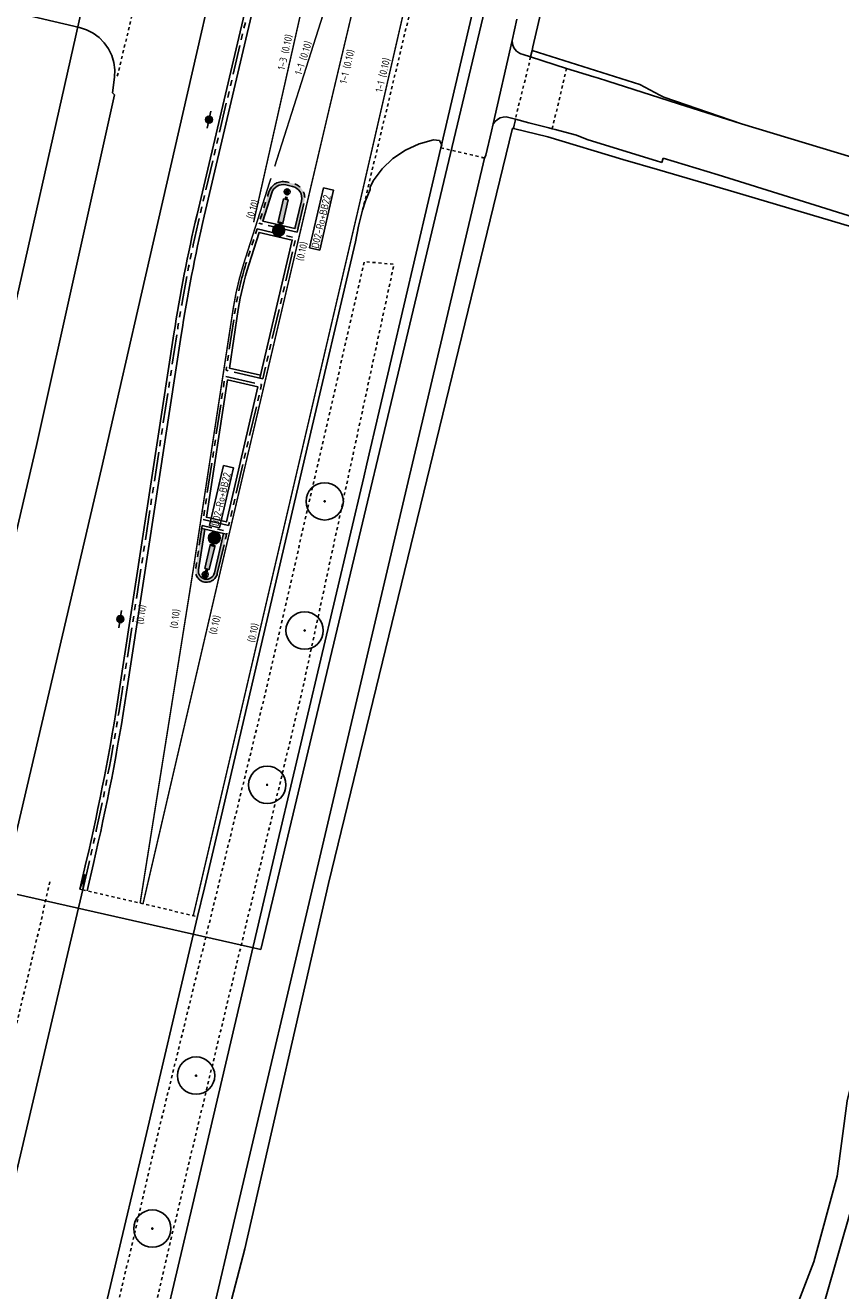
# Model space of a CAD drawing. Header units: metres. Extents: x 116958 to 118326, y 475500 to 477904.
# Tile 60 of 256: x 117457 to 117512, y 476106 to 476192. Entities that reach past the tile are written whole.
import ezdxf

# ---------------------------------------------------------------- set-up
doc = ezdxf.new("R2010")
doc.units = ezdxf.units.M
doc.header["$LTSCALE"] = 0.2
for name, pattern in [('200-1-1', [10, 5, -5]), ('200-1-3', [20, 5, -15]), ('MATGRENS', [2, 1, -1]), ('VH-TROTTOIRBAND_180-200', [20, 10, -2, 2, -2, 2, -2])]:
    doc.linetypes.add(name, pattern=pattern)
doc.layers.get('0').update_dxf_attribs({"color": 6})
for name, color, linetype in [('B-WE-GR-BOOM-G', 252, 'Continuous'), ('B-WE-GR-GROENVOORZIENING-GV', 252, 'Continuous'), ('B-WE-GW-WATERGANG_INSTEEK-G', 252, 'Continuous'), ('B-WE-GW-WATERGANG_WATERLIJN-G', 252, 'Continuous'), ('B-WE-IE-TERREINAFSCHEIDING_KUNSTMATIG_HEKWERK-G', 252, 'HEKWERK'), ('B-WE-VH-MATERIAALGRENS-G', 252, 'MATGRENS'), ('B-WE-VH-VERHARDING_ASFALT-GV', 252, 'Continuous'), ('N-WE-IE-MEUBILAIR_WEGMEUBILAIR_LICHTMAST-G', 2, 'Continuous'), ('N-WE-IE-MEUBILAIR_WEGMEUBILAIR_VERKEERSBORD-G', 7, 'Continuous'), ('N-WE-IE-MEUBILAIR_WEGMEUBILAIR_VERKEERSBORD-PAAL', 2, 'Continuous'), ('N-WE-VH-GOOT_TEGEL-300', 251, 'Continuous'), ('N-WE-VH-KANTOPSLUITING_ACHTERKANTBAND-G', 251, 'Continuous'), ('N-WE-VH-KANTOPSLUITING_TROTTOIRBAND_180 200-G', 251, 'VH-TROTTOIRBAND_180-200'), ('N-WE-VH-KANTOPSLUITING_TROTTOIRBAND_180 200-WIT', 251, 'VH-TROTTOIRBAND_180-200'), ('N-WE-VH-MATERIAALGRENS-G', 251, 'MATGRENS'), ('N-WE-VW-MARKERING_LANGS_STREEP_100_100_015-G', 1, '200-1-1'), ('N-WE-VW-MARKERING_LANGS_STREEP_100_300_010-G', 1, '200-1-3'), ('N-WE-VW-MARKERING_LANGS_STREEP_GETROKKEN_010-G', 1, 'Continuous'), ('N-WE-VW-MARKERING_TEKST-G', 7, 'Continuous'), ('to-xx-bibcontour', 7, 'Continuous'), ('to-xx-bibkleur', 7, 'Continuous'), ('X-XX-WERKGRENS-G', 4, 'WERKGRENS')]:
    doc.layers.add(name, color=color, linetype=linetype)
doc.styles.get("Standard").update_dxf_attribs({"font": 'isocp.shx'})
doc.linetypes.add('HEKWERK', pattern='A,5,-1,[103,standaard.shx,S=0.5,R=0,X=0,Y=0],-1', length=7)
doc.linetypes.add('WERKGRENS', pattern='A,5,-2,[100,standaard.shx,S=1,R=0,X=0,Y=0],-2', length=9)

# ---------------------------------------------------------------- blocks, each defined once
blk = doc.blocks.new('Bestboom')
h = blk.add_hatch(color=256)
h.dxf.hatch_style = 1
h.paths.add_polyline_path([(41.13588697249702, -5.820766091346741e-11, 1), (-41.13588697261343, -5.820766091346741e-11, 1)])
for radius in [1260, 41.13588697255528]:
    blk.add_circle((-5.820766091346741e-11, -5.820766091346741e-11), radius)
blk = doc.blocks.new('D02ro_BB22')
at = {"layer": 'to-xx-bibkleur'}
h = blk.add_hatch(color=150, dxfattribs=at)
h.dxf.hatch_style = 1
h.paths.add_polyline_path([(0.2000096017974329, 1.149910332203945, 1), (-0.1999903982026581, 1.149910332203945, 1)])
h.paths.add_polyline_path([(-0.1899903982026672, 1.149910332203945, -1), (0.190009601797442, 1.149910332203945, -1)], flags=16)
h.paths.add_polyline_path([(-0.1833237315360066, 1.149910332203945, -1), (0.1833429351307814, 1.149910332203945, -1)], flags=0)
h.paths.add_polyline_path([(-0.01866428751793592, 1.005610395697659), (-0.01866428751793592, 1.132804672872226, 0.2226689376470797), (-0.04935049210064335, 1.182804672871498), (-0.03917649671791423, 1.140043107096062), (-0.03944257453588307, 1.137033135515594), (-0.04085942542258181, 1.134731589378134), (-0.04227627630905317, 1.132430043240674), (-0.04714544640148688, 1.132253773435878), (-0.1342483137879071, 1.19698322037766), (-0.1369922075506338, 1.200259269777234), (-0.1374345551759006, 1.202118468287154), (-0.1369922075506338, 1.203977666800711), (-0.1342483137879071, 1.207253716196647), (-0.04714544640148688, 1.271983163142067), (-0.04227627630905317, 1.271806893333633), (-0.04085942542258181, 1.269505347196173), (-0.03944257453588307, 1.267203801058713), (-0.03917649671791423, 1.264193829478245), (-0.04935049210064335, 1.221432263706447, -0.2812638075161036), (0.0006495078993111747, 1.186690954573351, -0.2812638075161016), (0.0506495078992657, 1.221432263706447), (0.04047551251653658, 1.264193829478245), (0.04074159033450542, 1.267203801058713), (0.04215844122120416, 1.269505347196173), (0.04357529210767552, 1.271806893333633), (0.04844446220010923, 1.271983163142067), (0.1355473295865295, 1.207253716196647), (0.1382912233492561, 1.203977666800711), (0.138733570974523, 1.202118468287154), (0.1382912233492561, 1.200259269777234), (0.1355473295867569, 1.19698322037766), (0.04844446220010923, 1.132253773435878), (0.04357529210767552, 1.132430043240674), (0.04215844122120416, 1.134731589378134), (0.04074159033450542, 1.137033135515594), (0.04047551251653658, 1.140043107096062), (0.0506495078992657, 1.182804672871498, 0.2226689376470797), (0.01996330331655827, 1.132804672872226), (0.01996330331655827, 1.005610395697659)], flags=0)
h = blk.add_hatch(color=255, dxfattribs=at)
h.paths.add_polyline_path([(-0.1121730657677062, 1.093688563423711), (-0.1121644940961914, 1.088958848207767), (-0.1121559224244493, 1.084229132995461), (-0.1053869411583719, 1.077484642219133), (-0.1013304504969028, 1.076140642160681), (0.08656803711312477, 1.042697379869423), (0.09467612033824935, 1.042712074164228), (0.1006814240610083, 1.045728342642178), (0.1036969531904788, 1.051734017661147), (0.103710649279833, 1.05984210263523), (0.070244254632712, 1.247736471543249), (0.06889975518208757, 1.251792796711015), (0.0621544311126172, 1.25856094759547), (0.05742471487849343, 1.258568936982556), (0.05269499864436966, 1.258576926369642), (0.002576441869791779, 1.188391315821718), (-0.07455331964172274, 1.26553544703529), (-0.1191472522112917, 1.220936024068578), (-0.0419936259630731, 1.143815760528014)], flags=0)
edge = h.paths.add_edge_path(flags=16)
edge.add_arc((9.601797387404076e-06, 1.149999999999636), 0.1831505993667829, 0, 360)
edge = h.paths.add_edge_path()
edge.add_arc((9.601797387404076e-06, 1.149999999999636), 0.1902285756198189, 0, 360)
h = blk.add_hatch(color=150, dxfattribs=at)
h.dxf.hatch_style = 1
h.paths.add_polyline_path([(-0.1831409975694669, 1.149999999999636, 1), (0.1831602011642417, 1.149999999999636, 1)])
h.paths.add_polyline_path([(0.103710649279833, 1.05984210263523), (0.1036969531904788, 1.051734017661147), (0.1006814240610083, 1.045728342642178), (0.09467612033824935, 1.042712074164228), (0.08656803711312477, 1.042697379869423), (-0.1013304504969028, 1.076140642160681), (-0.1053869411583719, 1.077484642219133), (-0.1121559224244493, 1.084229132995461), (-0.1121644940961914, 1.088958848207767), (-0.1121730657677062, 1.093688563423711), (-0.0419936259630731, 1.143815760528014), (-0.1191472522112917, 1.220936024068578), (-0.07455331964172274, 1.26553544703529), (0.002576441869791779, 1.188391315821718), (0.05269499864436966, 1.258576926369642), (0.05742471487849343, 1.258568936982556), (0.0621544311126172, 1.25856094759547), (0.06889975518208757, 1.251792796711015), (0.070244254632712, 1.247736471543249)], flags=16)
for color, points in [(250, [(-0.0800109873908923, 0.874999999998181), (0.07998901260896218, 0.874999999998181), (0.07998901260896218, 0.8999999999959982), (-0.0800109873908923, 0.8999999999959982)]), (50, [(-0.0800109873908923, 0.07500000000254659), (0.07998901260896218, 0.07500000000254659), (0.07998901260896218, 0.874999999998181), (-0.0800109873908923, 0.874999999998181)]), (253, [(-0.02501098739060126, 0.8999999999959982), (0.02503019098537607, 0.8999999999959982), (0.02503019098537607, 0.9499999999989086), (-0.02501098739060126, 0.9499999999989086)]), (253, [(-0.02501098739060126, 1.818989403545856e-12), (0.02498901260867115, 1.818989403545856e-12), (0.02498901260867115, 0.07500000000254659), (-0.02501098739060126, 0.07500000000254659)])]:
    blk.add_hatch(color=color, dxfattribs=at).paths.add_polyline_path(points)
at = {"layer": 'to-xx-bibcontour', "color": 7}
for points in [[(-0.1121730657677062, 1.093688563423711), (-0.1121644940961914, 1.088958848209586), (-0.1121559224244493, 1.084229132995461), (-0.1053869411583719, 1.077484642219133), (-0.1013304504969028, 1.076140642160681), (0.08656803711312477, 1.042697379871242), (0.09467612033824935, 1.042712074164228), (0.1006814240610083, 1.045728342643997), (0.1036969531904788, 1.051734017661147), (0.103710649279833, 1.059842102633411), (0.070244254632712, 1.247736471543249), (0.06889975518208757, 1.251792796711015), (0.0621544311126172, 1.25856094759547), (0.05742471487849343, 1.258568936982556), (0.05269499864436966, 1.258576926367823), (0.002576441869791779, 1.188391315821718), (-0.07455331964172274, 1.26553544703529), (-0.1191472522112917, 1.220936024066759), (-0.0419936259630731, 1.143815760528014)], [(-0.0800109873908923, 0.874999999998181), (0.07998901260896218, 0.874999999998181), (0.07998901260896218, 0.8999999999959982), (-0.0800109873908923, 0.8999999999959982)], [(-0.0800109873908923, 0.07500000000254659), (0.07998901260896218, 0.07500000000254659), (0.07998901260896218, 0.874999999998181), (-0.0800109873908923, 0.874999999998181)], [(-0.02501098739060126, 0.8999999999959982), (0.02503019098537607, 0.8999999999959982), (0.02503019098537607, 0.9499999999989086), (-0.02501098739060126, 0.9499999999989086)], [(-0.02501098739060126, 1.818989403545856e-12), (0.02498901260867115, 1.818989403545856e-12), (0.02498901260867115, 0.07500000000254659), (-0.02501098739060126, 0.07500000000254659)]]:
    blk.add_lwpolyline(points, close=True, dxfattribs=at)
for radius in [0.2, 0.1902285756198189, 0.1831505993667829]:
    blk.add_circle((9.601797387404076e-06, 1.149999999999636), radius, dxfattribs=at)
at = {"layer": 'to-xx-bibkleur', "color": 255}
blk.add_lwpolyline([(-0.1121730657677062, 1.093688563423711), (-0.1121644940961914, 1.088958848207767), (-0.1121559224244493, 1.084229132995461), (-0.1053869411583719, 1.077484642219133), (-0.1013304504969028, 1.076140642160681), (0.08656803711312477, 1.042697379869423), (0.09467612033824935, 1.042712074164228), (0.1006814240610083, 1.045728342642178), (0.1036969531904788, 1.051734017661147), (0.103710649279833, 1.05984210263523), (0.070244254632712, 1.247736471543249), (0.06889975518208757, 1.251792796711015), (0.0621544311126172, 1.25856094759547), (0.05742471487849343, 1.258568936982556), (0.05269499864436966, 1.258576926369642), (0.002576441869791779, 1.188391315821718), (-0.07455331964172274, 1.26553544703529), (-0.1191472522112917, 1.220936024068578), (-0.0419936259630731, 1.143815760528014)], close=True, dxfattribs=at)
at = {"layer": 'to-xx-bibkleur', "color": 250}
for points in [[(-0.0800109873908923, 0.874999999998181), (0.07998901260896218, 0.874999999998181), (0.07998901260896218, 0.8999999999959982), (-0.0800109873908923, 0.8999999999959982)], [(-0.0800109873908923, 0.07500000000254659), (0.07998901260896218, 0.07500000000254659), (0.07998901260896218, 0.874999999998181), (-0.0800109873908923, 0.874999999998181)], [(-0.02501098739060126, 0.8999999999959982), (0.02503019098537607, 0.8999999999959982), (0.02503019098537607, 0.9499999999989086), (-0.02501098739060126, 0.9499999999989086)], [(-0.02501098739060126, 1.818989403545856e-12), (0.02498901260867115, 1.818989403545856e-12), (0.02498901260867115, 0.07500000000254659), (-0.02501098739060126, 0.07500000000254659)]]:
    blk.add_lwpolyline(points, close=True, dxfattribs=at)
at = {"layer": 'to-xx-bibkleur', "color": 150}
blk.add_circle((9.601797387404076e-06, 1.149999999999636), 0.2, dxfattribs=at)
at = {"layer": 'to-xx-bibkleur', "color": 255}
for radius in [0.1902285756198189, 0.1831505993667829]:
    blk.add_circle((9.601797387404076e-06, 1.149999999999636), radius, dxfattribs=at)
blk = doc.blocks.new('Symblm')
h = blk.add_hatch(color=256)
edge = h.paths.add_edge_path()
edge.add_arc((0, 0), 241.1167899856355, 0, 360)
blk.add_line((-590.4664000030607, 0), (590.4664000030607, 0))
blk.add_circle((0, 0), 241.1167899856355)
blk = doc.blocks.new('Vb')
blk.add_lwpolyline([(125, -138.0000000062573), (-126.9999999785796, -138.0000000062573), (0, 184.9999999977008), (114.000000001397, -99.99999997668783), (-70.99999999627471, -100.0000000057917), (0, 100.0000000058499), (55.99999998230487, -59.99999996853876), (-12.9999999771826, -59.99999996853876), (0, -19.99999996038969), (0.9999999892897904, 30.00000002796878)])
blk.add_circle((0, 2.91038304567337e-11), 200.0000000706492)

msp = doc.modelspace()

# ---------------------------------------------------------------- hatches: boundary and pattern name
at = {"layer": 'N-WE-VH-KANTOPSLUITING_ACHTERKANTBAND-G'}
h = msp.add_hatch(color=252, dxfattribs=at)
h.dxf.hatch_style = 1
edge = h.paths.add_edge_path()
edge.add_arc((117475.0242449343, 476180.0749429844), 0.9998521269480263, 346.8271991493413, 436.9303489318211)
edge.add_line((117475.2503468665, 476181.0488948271), (117474.7821238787, 476181.1576654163))
edge.add_arc((117474.5523976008, 476180.1896652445), 0.994886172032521, 76.6495177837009, 162.5905642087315)
edge.add_line((117473.6030861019, 476180.4873331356), (117472.9903131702, 476178.5651515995))
edge.add_line((117472.9903131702, 476178.5651515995), (117473.1856630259, 476178.5194569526))
edge.add_line((117473.1856630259, 476178.5194569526), (117473.7936377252, 476180.4265871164))
edge.add_arc((117474.5558442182, 476180.1836030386), 0.7999999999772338, 76.92186178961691, 162.3182201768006, ccw=False)
edge.add_line((117474.7368679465, 476180.9628529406), (117475.2050909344, 476180.8540823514))
edge.add_arc((117475.024067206, 476180.0748324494), 0.799999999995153, -13.164313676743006, 76.92186179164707, ccw=False)
edge.add_line((117475.8030439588, 476179.8926368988), (117475.3627610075, 476178.0102079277))
edge.add_line((117475.3627610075, 476178.0102079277), (117475.5575042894, 476177.9646551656))
edge.add_line((117475.5575042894, 476177.9646551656), (117475.9977881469, 476179.8470880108))
h = msp.add_hatch(color=252, dxfattribs=at)
h.dxf.hatch_style = 1
edge = h.paths.add_edge_path()
edge.add_arc((117469.3910114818, 476154.8931152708), 0.7500282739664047, 171.2966143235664, 346.8323074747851)
edge.add_line((117470.1213196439, 476154.7222574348), (117470.7434527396, 476157.3821863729))
edge.add_line((117470.7434527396, 476157.3821863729), (117470.548776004, 476157.428023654))
edge.add_line((117470.548776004, 476157.428023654), (117469.9265754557, 476154.7678063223))
edge.add_arc((117469.3910114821, 476154.8931152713), 0.5500282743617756, 171.2973697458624, 346.83107878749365, ccw=False)
edge.add_line((117468.8473157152, 476154.9763379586), (117469.2688596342, 476157.7293841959))
edge.add_line((117469.2688596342, 476157.7293841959), (117469.0735693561, 476157.7753659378))
edge.add_line((117469.0735693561, 476157.7753659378), (117468.6496198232, 476155.0066089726))

# ---------------------------------------------------------------- linework, layer by layer
at = {"layer": 'B-WE-GR-GROENVOORZIENING-GV', "flags": 128}
for points in [[(117500, 476187.0184594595), (117500.264, 476186.879), (117505.512, 476185.08)], [(117527.058, 476173.935), (117505.003, 476180.498), (117500, 476181.9562346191)]]:
    msp.add_lwpolyline(points, dxfattribs=at)
at = {"layer": 'B-WE-GW-WATERGANG_INSTEEK-G', "flags": 128}
msp.add_lwpolyline([(117527.152, 476173.611), (117525.545, 476170.153), (117524.328, 476166.916), (117522.816, 476161.638), (117520.947, 476155.988), (117518.531, 476146.552), (117514.314, 476125.893), (117512.644, 476119.127), (117511.974, 476114.041), (117510.394, 476108.261), (117508.592, 476103.585), (117508.14, 476101.888), (117507.913, 476100.788), (117507.616, 476097.511), (117505.491, 476088.898), (117502.692, 476076.328), (117500.974, 476069.637), (117500, 476065.3461109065)], dxfattribs=at)
at = {"layer": 'B-WE-GW-WATERGANG_WATERLIJN-G', "flags": 128}
msp.add_lwpolyline([(117504.959, 476071.975), (117506.145, 476077.257), (117507.135, 476082.439), (117508.285, 476087.919), (117508.529, 476090.107), (117510.515, 476100.766), (117510.364, 476100.947), (117510.164, 476101.188), (117510.148, 476102.023), (117510.798, 476104.405), (117511.135, 476105.64), (117512.985, 476112.07), (117513.624, 476115.539), (117514.834, 476119.678), (117516.822, 476127.626), (117518.933, 476134.775), (117520.449, 476140.391), (117521.246, 476144.891), (117523.615, 476155.486), (117525.272, 476162.151), (117526.263, 476165.741), (117528.506, 476170.943), (117528.726, 476171.506), (117529.322, 476173.037)], dxfattribs=at)
at = {"layer": 'B-WE-IE-TERREINAFSCHEIDING_KUNSTMATIG_HEKWERK-G', "flags": 128}
for points in [[(117506.843, 476255.744), (117498.936, 476222.259), (117496.408, 476211.496), (117496.015, 476210.008), (117491.428, 476190.291), (117491.368, 476190.035), (117498.636, 476187.739), (117500, 476187.0184594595)], [(117500, 476181.9562346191), (117497.51, 476182.682), (117492.436, 476184.205), (117490.111, 476184.773), (117490.048, 476184.788), (117477.618, 476133.81), (117471.99, 476109.154), (117469.44, 476099.422), (117464.84, 476078.464), (117461.477, 476064.3430000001), (117457.411, 476046.98)]]:
    msp.add_lwpolyline(points, dxfattribs=at)
at = {"layer": 'B-WE-VH-MATERIAALGRENS-G', "flags": 128}
for points in [[(117465.317, 476197.065), (117465.327, 476196.39), (117463.356, 476188.24), (117463.184, 476188.231)], [(117491.262, 476189.605), (117491.179, 476189.155), (117491.113, 476188.895), (117490.835, 476187.792), (117490.446, 476186.251), (117490.352, 476185.88), (117490.25, 476185.397)], [(117492.732, 476184.744), (117493.703, 476188.822)], [(117485.221, 476183.464), (117488.156, 476182.775)], [(117485.221, 476183.464), (117488.1554878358, 476182.7728255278)], [(117457.159, 476078.607), (117465.803, 476115.643), (117473.533, 476147.362), (117480.041, 476175.783), (117482.049, 476175.601), (117475.876, 476146.923), (117468.347, 476115.524), (117459.421, 476077.61)], [(117458.8190947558, 476133.9168594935), (117458.113, 476130.82), (117449.22, 476093.303), (117434.419, 476031.881), (117431.388, 476018.063), (117427.231, 476002.791), (117426.533327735, 476000)]]:
    msp.add_lwpolyline(points, dxfattribs=at)
at = {"layer": 'B-WE-VH-VERHARDING_ASFALT-GV'}
for p, q in [((117460.825, 476191.584), (117450.166, 476194.068)), ((117485.221, 476183.464), (117487.622, 476193.7900000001)), ((117461.297600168, 476191.429690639), (117460.825, 476191.584)), ((117461.739460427, 476191.201827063), (117461.297600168, 476191.429690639)), ((117490.335, 476192.145), (117490.022, 476190.713)), ((117462.139219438, 476190.906268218), (117461.739460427, 476191.201827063)), ((117462.486598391, 476190.550613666), (117462.139219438, 476190.906268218)), ((117488.748, 476185.073), (117490.022, 476190.713)), ((117490.022, 476190.713), (117490.05, 476190.451)), ((117462.772665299, 476190.144008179), (117462.486598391, 476190.550613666)), ((117462.990064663, 476189.696906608), (117462.772665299, 476190.144008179)), ((117490.05, 476190.451), (117490.15, 476190.207)), ((117490.15, 476190.207), (117490.313, 476190)), ((117490.313, 476190), (117490.528, 476189.846)), ((117490.528, 476189.846), (117490.607, 476189.818)), ((117490.607, 476189.818), (117490.776, 476189.758)), ((117490.776, 476189.758), (117491.262, 476189.605)), ((117491.368, 476190.035), (117491.262, 476189.605)), ((117463.133206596, 476189.22080506), (117462.990064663, 476189.696906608)), ((117463.198410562, 476188.727945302), (117463.133206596, 476189.22080506)), ((117491.262, 476189.605), (117493.703, 476188.822)), ((117463.1838529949, 476188.2299447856), (117463.184, 476188.231)), ((117463.184, 476188.231), (117463.198410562, 476188.727945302)), ((117493.703, 476188.822), (117495.546, 476188.258)), ((117495.546, 476188.258), (117495.864, 476188.161)), ((117495.864, 476188.161), (117496.413, 476187.986)), ((117496.413, 476187.986), (117496.477, 476187.966)), ((117496.477, 476187.966), (117500, 476186.8403819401)), ((117500, 476186.8403819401), (117501.25, 476186.441)), ((117501.25, 476186.441), (117505.512, 476185.08)), ((117489.221, 476185.4790000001), (117489.036, 476185.377)), ((117489.422, 476185.541), (117489.221, 476185.4790000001)), ((117489.632, 476185.56), (117489.422, 476185.541)), ((117490.25, 476185.397), (117489.632, 476185.56)), ((117488.634, 476184.599), (117488.239, 476182.967)), ((117488.748, 476185.073), (117488.634, 476184.599)), ((117488.869, 476185.231), (117488.748, 476185.073)), ((117488.876, 476185.24), (117488.869, 476185.231)), ((117489.036, 476185.377), (117488.876, 476185.24)), ((117490.111, 476184.773), (117490.162, 476184.988)), ((117490.162, 476184.988), (117490.222, 476185.268)), ((117490.222, 476185.268), (117490.25, 476185.397)), ((117491.16, 476185.158), (117490.25, 476185.397)), ((117492.498, 476184.806), (117491.16, 476185.158)), ((117492.732, 476184.744), (117492.498, 476184.806)), ((117492.922, 476184.694), (117492.732, 476184.744)), ((117494.378, 476184.311), (117492.922, 476184.694)), ((117505.512, 476185.08), (117532.377, 476177)), ((117495.097, 476184.016), (117494.378, 476184.311)), ((117499.845, 476182.571), (117495.097, 476184.016)), ((117488.239, 476182.967), (117488.156, 476182.775)), ((117488.156, 476182.775), (117482.921, 476160.549)), ((117500, 476182.5235176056), (117499.845, 476182.571)), ((117500.129, 476182.484), (117500, 476182.5235176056)), ((117500.211, 476182.774), (117500.129, 476182.484)), ((117503.935, 476181.643), (117500.211, 476182.774)), ((117528.754, 476173.848), (117503.935, 476181.643)), ((117482.921, 476160.549), (117477.143, 476135.976)), ((117477.143, 476135.976), (117471.353, 476111.39)), ((117471.353, 476111.39), (117465.547, 476086.817))]:
    msp.add_line(p, q, dxfattribs=at)
at = {"layer": 'B-WE-VH-VERHARDING_ASFALT-GV', "flags": 128}
for points in [[(117486.5581864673, 476313.576310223), (117485.722, 476310.139), (117486.175, 476307.333), (117487.862, 476298.156), (117488.126392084, 476296.156620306), (117488.325763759, 476294.149713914), (117488.459905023, 476292.137394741), (117488.528674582, 476290.121782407), (117488.532, 476288.105), (117488.513977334, 476285.308668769), (117488.416870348, 476282.513966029), (117488.240756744, 476279.723127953), (117487.985777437, 476276.93838762), (117487.652136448, 476274.1619732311), (117487.240100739, 476271.3961063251), (117486.75, 476268.643), (117483.083, 476252.373), (117468.117, 476187.148), (117464.739, 476172.428), (117462.305, 476161.82), (117456.1359999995, 476135.4619999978), (117455.9292108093, 476134.5973802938)], [(117451.374356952, 476135.6699437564), (117452.893, 476141.969), (117457.922, 476163.368), (117463.17, 476187.037), (117463.038, 476187.183), (117463.1838529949, 476188.2299447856)], [(117460.213, 476077.264), (117462.634, 476087.502), (117468.437, 476112.069), (117474.21, 476136.6600000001), (117480.005, 476161.228), (117480.219, 476162.141), (117485.221, 476183.464), (117485.2682309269, 476183.6671942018), (117485.229, 476183.739), (117485.178, 476183.833), (117485.111, 476183.957), (117484.713, 476183.995), (117483.838, 476183.755), (117483.738, 476183.727), (117482.819, 476183.303), (117481.982, 476182.736), (117481.249, 476182.039), (117480.639, 476181.232), (117480.443, 476180.813)], [(117480.443, 476180.813), (117480.436, 476180.661), (117480.128, 476179.889), (117479.931, 476179.26), (117479.66, 476178.165), (117479.445, 476177.114), (117476.196, 476163.217), (117470.462, 476138.686), (117469.2446901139, 476133.5165300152)], [(117436.259, 476028.416), (117442.076, 476052.885), (117445.604, 476067.8050000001), (117447.814, 476077.149), (117453.543, 476101.578), (117460.009, 476129.021), (117461.0345079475, 476133.3951648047)], [(117469.2446901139, 476133.5165300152), (117468.7862692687, 476131.5697843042)], [(117468.7862692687, 476131.5697843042), (117464.891, 476115.028), (117459.045, 476090.365), (117456.382, 476078.949)]]:
    msp.add_lwpolyline(points, dxfattribs=at)
at = {"layer": 'N-WE-IE-MEUBILAIR_WEGMEUBILAIR_VERKEERSBORD-G'}
for points in [[(117476.3554208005, 476176.7179140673), (117477.2994972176, 476180.7554785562), (117477.975764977, 476180.5973514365), (117477.0316885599, 476176.5597869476)], [(117469.6006802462, 476157.9746453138), (117470.5447566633, 476162.0122098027), (117471.2210244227, 476161.854082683), (117470.2769480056, 476157.8165181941)]]:
    msp.add_lwpolyline(points, close=True, dxfattribs=at)
at = {"layer": 'N-WE-VH-GOOT_TEGEL-300', "flags": 128}
msp.add_lwpolyline([(117461.3243446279, 476133.3171179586), (117461.7576268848, 476135.1652245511, 0.01958961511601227), (117463.9938854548, 476146.7236412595), (117467.684381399, 476170.8257703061, -0.01982822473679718), (117469.2393568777, 476178.8423719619), (117482.9941719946, 476237.2608130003, 0.01343141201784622), (117485.1059303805, 476247.4490387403), (117491.141763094, 476281.0921636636, 0.0198052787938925), (117493.2374730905, 476296.1915058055, -0.003389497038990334), (117493.6019662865, 476299.6472088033), (117498.1368000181, 476340.0159631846), (117497.8386751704, 476340.0494531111)], format="xyb", dxfattribs=at)
at = {"layer": 'N-WE-VH-KANTOPSLUITING_ACHTERKANTBAND-G', "flags": 128}
for points in [[(117497.7759540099, 476341.0915980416), (117498.0685874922, 476341.0227440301), (117497.7395479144, 476340.06061924), (117497.7759540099, 476341.0915980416), (117497.6399252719, 476340.0717797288), (117493.1050915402, 476299.7030253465, 0.003389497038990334), (117492.7398872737, 476296.240580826, -0.0198052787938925), (117490.6496206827, 476281.1804577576), (117484.6137879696, 476247.5373328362, -0.01343141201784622), (117482.5074806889, 476237.3754060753), (117468.7526655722, 476178.9569650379, 0.01982822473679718), (117467.1901416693, 476170.9014478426), (117463.4996457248, 476146.7993187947, -0.01958961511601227), (117461.2708264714, 476135.2793532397), (117460.8375442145, 476133.4312466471)], [(117473.0467637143, 476168.1081656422), (117470.9332283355, 476168.5991506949), (117471.5391076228, 476172.5560662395, -0.03918661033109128), (117472.2463902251, 476175.5730917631), (117472.9419221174, 476177.7548763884), (117475.1805654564, 476177.2312311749), (117473.0012831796, 476167.9137136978)], [(117469.9265234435, 476154.7678225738, -0.9618174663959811), (117468.8473157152, 476154.9763379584), (117469.2688596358, 476157.7293841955)]]:
    msp.add_lwpolyline(points, format="xyb", dxfattribs=at)
msp.add_lwpolyline([(117473.7936377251, 476180.4265871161, -0.390871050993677), (117474.7368679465, 476180.9628529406), (117475.2050909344, 476180.8540823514, -0.414654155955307), (117475.8030439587, 476179.8926368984), (117475.3627610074, 476178.0102079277), (117473.1856630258, 476178.5194569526)], format="xyb", close=True, dxfattribs=at)
for points in [[(117470.8117908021, 476167.8060586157), (117469.3903254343, 476158.5226608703), (117470.7309717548, 476158.2070012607), (117472.8645679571, 476167.3291880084)], [(117460.8375442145, 476133.431246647), (117461.1631412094, 476134.3820287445), (117461.0322653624, 476133.3855993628)]]:
    msp.add_lwpolyline(points, close=True, dxfattribs=at)
for points in [[(117469.0735693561, 476157.7753659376), (117469.2688596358, 476157.7293841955), (117470.548776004, 476157.4280236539), (117470.7434527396, 476157.3821863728)], [(117470.548776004, 476157.4280236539), (117469.9265754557, 476154.7678063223)], [(117461.0657806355, 476134.4048523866), (117461.2605017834, 476134.3592051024)]]:
    msp.add_lwpolyline(points, dxfattribs=at)
at = {"layer": 'N-WE-VH-KANTOPSLUITING_TROTTOIRBAND_180 200-G', "flags": 128}
for points in [[(117461.0322643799, 476133.3855951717), (117461.4655466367, 476135.2337017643, 0.01958961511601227), (117463.6973416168, 476146.7690477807), (117467.387837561, 476170.8711768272, -0.01982822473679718), (117468.9473420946, 476178.9111278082), (117482.7021572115, 476237.3295688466, 0.01343141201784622), (117484.8106449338, 476247.5020151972), (117490.8464776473, 476281.1451401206, 0.0198052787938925), (117492.9389216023, 476296.2209508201, -0.003389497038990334), (117493.3038414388, 476299.6806987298), (117497.8386751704, 476340.0494531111)], [(117475.5119554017, 476177.7699109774), (117475.9977881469, 476179.8470880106, 0.414654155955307), (117475.2503468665, 476181.048894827), (117474.7821238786, 476181.1576654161, 0.390871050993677), (117473.6030861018, 476180.4873331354), (117472.9293779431, 476178.3740064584)], [(117473.1957344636, 476167.8682333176), (117470.7074877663, 476168.4462657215), (117471.3414117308, 476172.5863372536, -0.03918661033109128), (117472.0558386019, 476175.6338377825), (117472.8075074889, 476177.9917161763), (117475.4208576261, 476177.380422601), (117473.1960273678, 476167.86816481)], [(117470.1213196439, 476154.7222574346), (117470.7890016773, 476157.5769307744), (117469.1039358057, 476157.9736851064), (117468.6496198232, 476155.0066089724, 0.9618174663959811), (117470.1212667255, 476154.7222698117)]]:
    msp.add_lwpolyline(points, format="xyb", dxfattribs=at)
msp.add_lwpolyline([(117469.164668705, 476158.3703234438), (117470.8800995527, 476157.9664195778), (117473.1049295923, 476167.4786764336), (117470.6467689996, 476168.0497196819)], close=True, dxfattribs=at)
at = {"layer": 'N-WE-VH-KANTOPSLUITING_TROTTOIRBAND_180 200-WIT', "flags": 128}
msp.add_lwpolyline([(117475.5119554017, 476177.7699109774), (117472.9293779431, 476178.3740064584)], dxfattribs=at)
at = {"layer": 'N-WE-VH-MATERIAALGRENS-G'}
for p, q in [((117479.931, 476179.26), (117484.467, 476198.24)), ((117461.0322655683, 476133.3855993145), (117468.7862692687, 476131.5697843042))]:
    msp.add_line(p, q, dxfattribs=at)
at = {"layer": 'N-WE-VW-MARKERING_LANGS_STREEP_100_100_015-G', "const_width": 0.1, "flags": 128}
for points in [[(117477.6906960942, 476186.1568916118), (117483.8873493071, 476212.2566989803)], [(117479.7123653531, 476179.6475108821), (117484.0166080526, 476198.3436894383)], [(117478.3593108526, 476195.9007932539), (117473.9943714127, 476182.2085990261)]]:
    msp.add_lwpolyline(points, dxfattribs=at)
at = {"layer": 'N-WE-VW-MARKERING_LANGS_STREEP_100_300_010-G', "const_width": 0.1, "flags": 128}
msp.add_lwpolyline([(117472.5712792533, 476178.4398750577), (117480.3831719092, 476213.0817691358), (117485.2740942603, 476233.8541355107, 0.01549758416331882), (117488.0587848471, 476246.9192741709), (117492.1349855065, 476269.6396069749)], format="xyb", dxfattribs=at)
at = {"layer": 'N-WE-VW-MARKERING_LANGS_STREEP_GETROKKEN_010-G', "const_width": 0.1, "flags": 128}
for points in [[(117470.3907505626, 476155.1530988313), (117477.6906960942, 476186.1568916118)], [(117468.4913364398, 476131.6186009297), (117479.6387571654, 476179.3277817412), (117479.7123653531, 476179.6475108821)], [(117464.9078501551, 476132.4723542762), (117468.5013479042, 476155.029312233)], [(117470.3908448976, 476155.1534923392), (117465.1026626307, 476132.4270983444)]]:
    msp.add_lwpolyline(points, dxfattribs=at)
msp.add_lwpolyline([(117473.7387483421, 476181.4067458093), (117471.9129248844, 476175.679397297, 0.03918661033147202), (117471.1931398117, 476172.6090405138), (117468.5013479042, 476155.029312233)], format="xyb", dxfattribs=at)
at = {"layer": 'X-XX-WERKGRENS-G', "flags": 128}
msp.add_lwpolyline([(117645.9663853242, 476862.6075378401), (117634.9745486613, 476865.2150530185), (117637.5486606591, 476876.0617230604), (117633.0906850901, 476878.0393465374), (117638.2837226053, 476901.0069957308, 0.007003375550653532), (117641.2261087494, 476914.9239075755), (117644.7726395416, 476932.9417067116, -0.009476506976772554), (117648.7747945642, 476951.4190745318), (117682.1397411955, 477092.4828077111), (117684.9394133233, 477091.8206182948), (117690.0154545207, 477113.1889300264), (117687.1950195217, 477113.8560303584), (117696.0764735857, 477151.4059500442), (117682.5689991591, 477154.5080338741), (117677.8712615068, 477156.5226705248), (117675.9191665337, 477151.9543160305), (117677.6024203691, 477151.2043040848), (117617.8745380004, 476891.2011208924, -0.1410305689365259), (117612.0508035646, 476885.1731991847), (117608.886315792, 476872.1622390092), (117616.6332975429, 476870.3500790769), (117594.4549859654, 476775.5814604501), (117591.6664422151, 476762.6257627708), (117557.2310340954, 476770.2356881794), (117535.94188564, 476756.7617960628), (117522.8248401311, 476758.0760174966), (117522.1217078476, 476749.7349617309), (117520.2999635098, 476747.1781605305), (117535.0378122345, 476744.547204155), (117534.9655089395, 476740.5123134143), (117573.0864720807, 476730.7334708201), (117571.946992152, 476714.5351021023), (117565.2153265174, 476668.074058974), (117554.4462307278, 476619.4050457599), (117549.0035994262, 476617.3362805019), (117546.9553010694, 476605.9113707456), (117551.0276644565, 476605.1812629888), (117550.380600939, 476598.0517402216), (117540.2436333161, 476553.0570354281), (117535.4456874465, 476554.0017690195), (117533.470884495, 476545.0516023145), (117547.5759357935, 476541.9394036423), (117533.4563802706, 476476.2125877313), (117526.6969748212, 476477.7436075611), (117522.5571394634, 476461.9108656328), (117516.7798465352, 476459.4834598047), (117507.8791049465, 476463.5151795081), (117505.8928758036, 476459.2390218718), (117469.6512052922, 476476.1070027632), (117445.5149083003, 476423.4184528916), (117445.9686146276, 476417.9860758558), (117435.0416169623, 476418.6794182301), (117428.1380578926, 476420.7704567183), (117425.4000889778, 476412.3339292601), (117423.6912071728, 476405.1972463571), (117410.8006123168, 476410.4298471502), (117409.7070606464, 476407.7657130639), (117426.749049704, 476399.8799811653), (117460.9424356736, 476387.0668797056), (117495.1022321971, 476379.2248895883), (117493.4727883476, 476372.2662860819), (117476.761843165, 476376.2170340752), (117474.3709403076, 476365.4705310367), (117490.8262021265, 476361.7614986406), (117489.0109569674, 476354.2259851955), (117492.1710390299, 476353.5189217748), (117480.280091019, 476305.318991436), (117481.5589948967, 476284.029003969), (117447.9268214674, 476135.0217256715), (117473.0638683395, 476129.3480865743), (117488.546304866, 476194.3320012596), (117500.5926364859, 476245.9149132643), (117521.6917862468, 476335.9555150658), (117536.0754364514, 476396.456346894), (117539.3398866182, 476409.1950783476), (117544.6292058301, 476407.966342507), (117544.7607202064, 476408.532470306), (117545.6389330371, 476412.3231961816), (117546.28499697, 476414.5381513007), (117547.0023001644, 476416.7585462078), (117547.7829371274, 476418.9574739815), (117548.6262666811, 476421.1331285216), (117549.5348781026, 476423.2915190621), (117550.4139506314, 476425.2695229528), (117552.6462150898, 476424.7383644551), (117556.7355973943, 476433.5626445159), (117554.559948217, 476434.5708923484), (117556.9660287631, 476439.646796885), (117557.923204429, 476441.8323553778), (117558.8280049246, 476444.0327246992), (117559.8925056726, 476446.7980407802), (117553.6169875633, 476449.0042313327), (117553.6126269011, 476449.0121732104, 0.02146643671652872), (117555.4021496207, 476455.1953863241), (117565.9672208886, 476498.5949225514), (117570.3963963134, 476517.6724418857), (117575.0561976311, 476516.7801054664), (117577.8273741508, 476530.8024524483), (117583.1172820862, 476555.018105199), (117595.7306508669, 476619.0793042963), (117602.417611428, 476639.6564392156), (117617.478818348, 476703.9645293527), (117625.499705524, 476736.6997373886), (117655.2406492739, 476731.488232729), (117659.4024322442, 476732.9563932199), (117666.8310924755, 476731.1227301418), (117669.316722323, 476741.7619809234), (117666.4014105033, 476742.3994970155, -0.4262244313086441), (117663.3903965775, 476747.3931863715), (117663.4368417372, 476747.5946109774), (117644.3122776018, 476752.0044169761, -0.1598781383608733), (117642.1776537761, 476753.2947197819), (117640.4151905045, 476755.3451024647, 0.1599712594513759), (117634.8614877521, 476758.7007377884), (117632.8983128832, 476759.152662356), (117633.5518281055, 476762.080685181), (117631.4577843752, 476762.5627358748), (117637.1731693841, 476786.5812269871), (117628.1519514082, 476788.6055680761), (117645.9663853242, 476862.6075378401)], format="xyb", dxfattribs=at)

# ---------------------------------------------------------------- block references
at = {"layer": 'B-WE-GR-BOOM-G', "xscale": 0.001, "yscale": 0.001, "zscale": 0.001}
for p in [(117477.37, 476159.601), (117476.015, 476150.881), (117473.491, 476140.464), (117468.688, 476120.837), (117465.734, 476110.512)]:
    msp.add_blockref('Bestboom', p, dxfattribs=at)
at = {"layer": 'N-WE-IE-MEUBILAIR_WEGMEUBILAIR_LICHTMAST-G', "xscale": 0.0009999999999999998, "yscale": 0.0009999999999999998, "zscale": 0.0009999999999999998}
for p, rotation in [((117469.5621145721, 476185.366614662), 77.77), ((117463.5707404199, 476151.6524959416), 81.29453696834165)]:
    msp.add_blockref('Symblm', p, dxfattribs=dict(at, rotation=rotation))
at = {"layer": 'N-WE-IE-MEUBILAIR_WEGMEUBILAIR_VERKEERSBORD-G', "xscale": 2, "yscale": 2, "zscale": 2}
for p, rotation in [((117474.7901916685, 476180.1293214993), 166.7493564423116), ((117469.3909687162, 476154.8930951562), 346.7493564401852)]:
    msp.add_blockref('D02ro_BB22', p, dxfattribs=dict(at, rotation=rotation))
at = {"layer": 'N-WE-IE-MEUBILAIR_WEGMEUBILAIR_VERKEERSBORD-PAAL', "xscale": 0.001, "yscale": 0.001, "zscale": 0.001, "rotation": 346.9218620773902}
for p in [(117474.8394492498, 476180.4901742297), (117469.3064130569, 476154.6548957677)]:
    msp.add_blockref('Vb', p, dxfattribs=at)

# ---------------------------------------------------------------- texts
at = {"layer": 'N-WE-IE-MEUBILAIR_WEGMEUBILAIR_VERKEERSBORD-G'}
for p in [(117476.9496267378, 476176.6365456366), (117470.1948861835, 476157.8932768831)]:
    msp.add_text('D02-Ro+BB22', height=0.5, rotation=76.83936023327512, dxfattribs=at).set_placement(p)
at = {"layer": 'N-WE-VW-MARKERING_TEKST-G'}
for s, rotation, p in [('1-3 (0.10)', 77.1329494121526, (117474.667887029, 476188.6780977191)), ('1-1 (0.10)', 72.25534225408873, (117475.8054696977, 476188.3389063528)), ('1-1 (0.10)', 76.72104675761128, (117478.8486452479, 476187.7522888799)), ('1-1 (0.10)', 76.72104675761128, (117481.2610622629, 476187.1802233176)), ('(0.10)', 72.25534225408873, (117472.5455877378, 476178.621449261)), ('(0.10)', 76.8345464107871, (117475.9318059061, 476175.7894077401)), ('(0.10)', 81.29453696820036, (117465.1240479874, 476151.2815413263)), ('(0.10)', 82.08625623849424, (117467.4323639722, 476151.0009379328)), ('(0.10)', 76.8345464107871, (117470.0531283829, 476150.5704682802)), ('(0.10)', 76.8345464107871, (117472.6324332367, 476150.0406098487))]:
    msp.add_text(s, height=0.5, rotation=rotation, dxfattribs=at).set_placement(p)

doc.saveas('drawing.dxf')
